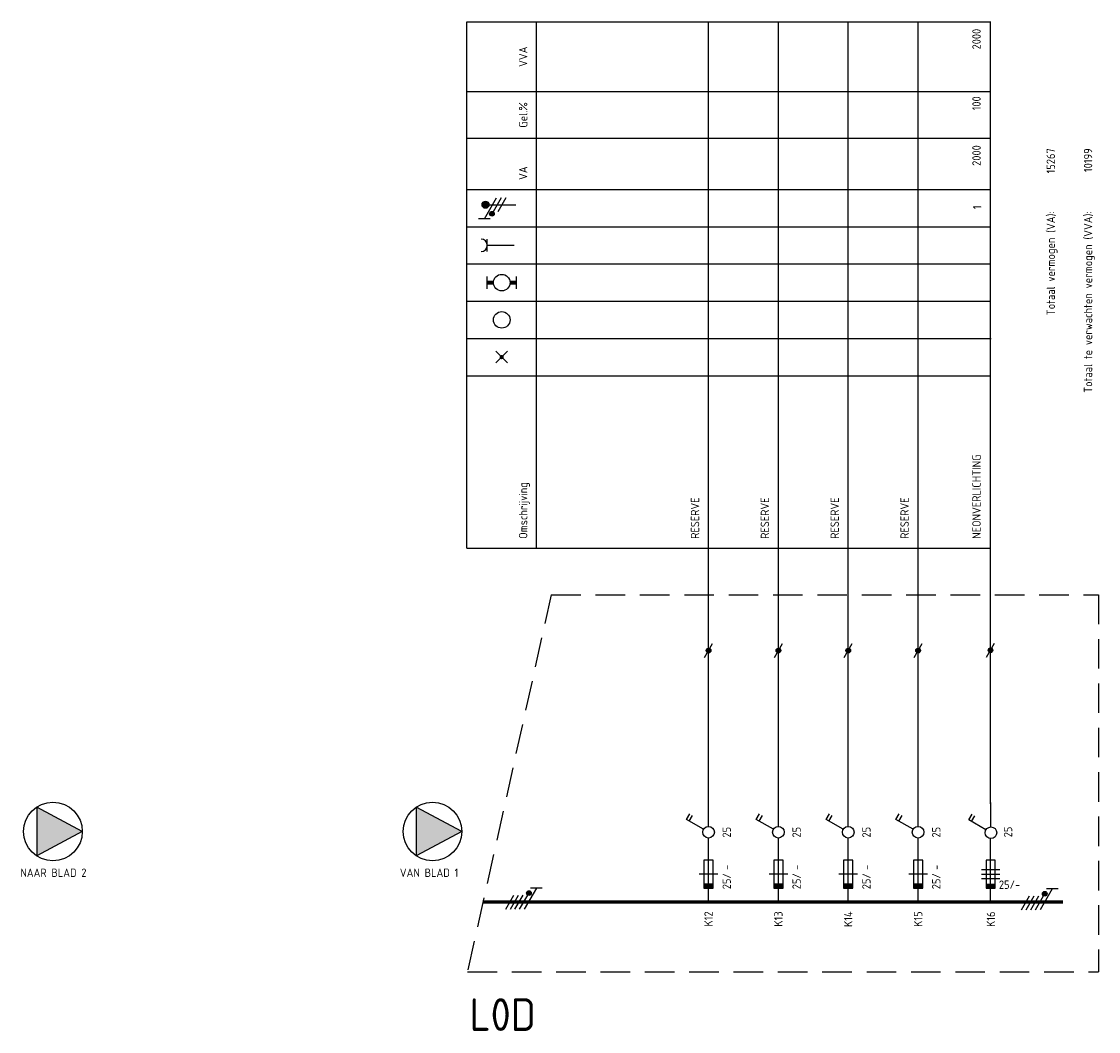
# Model space of a CAD drawing. Extents: x -390 to 1027, y 32 to 965.
# Tile 2 of 10: x -27 to 204, y 62 to 279. Entities that reach past the tile are written whole.
import ezdxf
from ezdxf.enums import TextEntityAlignment as Align

# ---------------------------------------------------------------- set-up
doc = ezdxf.new("R2010")
doc.units = 0
doc.linetypes.add('HIDDEN', pattern=[9.525, 6.35, -3.175])
doc.layers.get('0').update_dxf_attribs({"linetype": 'CONTINUOUS'})
for name, color, linetype in [('EL$1----', 3, 'CONTINUOUS'), ('EL$1----_L0A', 3, 'CONTINUOUS'), ('EL6112--', 3, 'CONTINUOUS'), ('EL6222--', 3, 'CONTINUOUS')]:
    doc.layers.add(name, color=color, linetype=linetype)
doc.styles.add('BURO-018', font='iso.shx', dxfattribs={"height": 1.8})

# ---------------------------------------------------------------- blocks, each defined once
blk = doc.blocks.new('111104')
at = {"color": 0, "linetype": 'Continuous'}
for p, q in [((-3, 6.98), (-3, 4.48)), ((-3, 5.73), (1.5, 3.13)), ((1.5, 2.13), (-1.5, 3.87)), ((1.5, 1.13), (-1.5, 2.87)), ((1.5, 0.13), (-1.5, 1.87)), ((1.5, -0.87), (-1.5, 0.87))]:
    blk.add_line(p, q, dxfattribs=at)
at = {"color": 0, "linetype": 'Continuous', "const_width": 0.5}
blk.add_lwpolyline([(-1.68, 4.12, 1), (-2.18, 4.12, 1)], format="xyb", close=True, dxfattribs=at)
at = {"color": 0, "linetype": 'Continuous'}
blk.add_circle((-1.93, 4.12), 0.5, dxfattribs=at)
at = {"color": 0, "linetype": 'Continuous', "style": 'BURO-018', "flags": 1}
blk.add_attdef('E_MATCODE', text='', height=1.8, dxfattribs=at).set_placement((0, 0), align=Align.MIDDLE)
blk = doc.blocks.new('0302A1_')
at = {"color": 0, "linetype": 'Continuous'}
blk.add_line((-0.87, -1.5), (0.87, 1.5), dxfattribs=at)
at = {"color": 0, "const_width": 0.5}
blk.add_lwpolyline([(-0.25, 0, 1), (0.25, 0, 1)], format="xyb", close=True, dxfattribs=at)
at = {"color": 0, "linetype": 'Continuous'}
blk.add_circle((0, 0), 0.5, dxfattribs=at)
blk = doc.blocks.new('m1')
at = {"color": 0, "linetype": 'Continuous'}
blk.add_line((0, 21), (0, 33), dxfattribs=at)
blk = doc.blocks.new('b1s')
at = {"color": 0, "linetype": 'Continuous'}
blk.add_line((0, 33), (0, 54), dxfattribs=at)
blk = doc.blocks.new('B2')
at = {"color": 0, "linetype": 'Continuous'}
for p, q in [((0, 16.25), (0, 21)), ((-4.75, 17.74), (-4.05, 18.95)), ((-4.14, 17.39), (-3.44, 18.6)), ((-1.08, 15.62), (-4.75, 17.74)), ((0, 0), (0, 13.75)), ((-1, 9), (-1, 3)), ((1, 9), (-1, 9)), ((1, 3), (1, 9)), ((2, 6), (-2, 6)), ((-1, 3), (1, 3))]:
    blk.add_line(p, q, dxfattribs=at)
blk.add_circle((0, 15), 1.25, dxfattribs=at)
blk.add_solid([(-1, 3), (-1, 4), (1, 3), (1, 4)], dxfattribs=at)
at = {"color": 1, "linetype": 'Continuous', "style": 'BURO-018'}
blk.add_attdef('E_IGS', text='', height=1.8, rotation=90, dxfattribs=at).set_placement((3, 15), align=Align.TOP_CENTER)
at = {"color": 1, "style": 'BURO-018'}
blk.add_attdef('E_VRIJ1', (-3, 3), '', height=1.8, rotation=90, dxfattribs=at)
at = {"color": 1, "linetype": 'Continuous', "style": 'BURO-018'}
blk.add_attdef('E_ISP', text='', height=1.8, rotation=90, dxfattribs=at).set_placement((3, 6.9), align=Align.TOP_LEFT)
blk.add_attdef('E_ISPH', text='', height=1.8, rotation=90, dxfattribs=at).set_placement((3, 6.2), align=Align.TOP_RIGHT)
blk = doc.blocks.new('m1s')
at = {"color": 0, "linetype": 'Continuous'}
blk.add_line((0, 54), (0, 66), dxfattribs=at)
blk = doc.blocks.new('KOLNR1')
at = {"color": 0, "linetype": 'Continuous'}
for p, q in [((1.41, -1.41), (-1.41, 1.41)), ((-1.41, -1.41), (1.41, 1.41))]:
    blk.add_line(p, q, dxfattribs=at)
at = {"color": 0, "linetype": 'Continuous', "const_width": 0.5}
blk.add_lwpolyline([(-0.25, 0, 1), (0.25, 0, 1)], format="xyb", close=True, dxfattribs=at)
blk = doc.blocks.new('KOLNR3')
at = {"color": 0, "linetype": 'Continuous'}
blk.add_circle((0, 0), 2, dxfattribs=at)
blk = doc.blocks.new('E00078')
at = {"color": 0, "linetype": 'Continuous'}
for p, q in [((-3, 6.48), (-3, 8.98)), ((-3, 7.73), (1.5, 5.13)), ((0, 7.5), (0, 1)), ((1.5, 4.13), (-1.5, 5.87)), ((1.5, 3.13), (-1.5, 4.87))]:
    blk.add_line(p, q, dxfattribs=at)
at = {"color": 0, "const_width": 0.75}
blk.add_lwpolyline([(-0.38, 7.5, 1), (0.38, 7.5, 1)], format="xyb", close=True, dxfattribs=at)
at = {"color": 0, "linetype": 'Continuous', "const_width": 0.5}
blk.add_lwpolyline([(-2.18, 6.12, 1), (-1.68, 6.12, 1)], format="xyb", close=True, dxfattribs=at)
at = {"color": 0, "linetype": 'Continuous'}
for centre, radius in [((0, 7.5), 0.75), ((-1.93, 6.12), 0.5)]:
    blk.add_circle(centre, radius, dxfattribs=at)
at = {"color": 0, "linetype": 'Continuous', "style": 'BURO-018'}
for tag, p in [('E_GKAST', (0, 14)), ('E_GROEP', (0, 11)), ('E_SGROEP', (4.5, 11))]:
    blk.add_attdef(tag, text='', height=1.8, dxfattribs=at).set_placement(p, align=Align.MIDDLE)
at = {"color": 0, "linetype": 'Continuous', "style": 'BURO-018', "flags": 1}
for tag, p in [('E_VERMCODE', (13, 11)), ('E_MATCODE', (0, 0))]:
    blk.add_attdef(tag, text='', height=1.8, dxfattribs=at).set_placement(p, align=Align.MIDDLE)
blk = doc.blocks.new('KOLNR5')
at = {"color": 0, "linetype": 'Continuous'}
for p, q in [((-3.5, -1.5), (-3.5, 1.5)), ((3.5, 1.5), (3.5, -1.5))]:
    blk.add_line(p, q, dxfattribs=at)
at = {"color": 0, "linetype": 'Continuous', "const_width": 1}
for points in [[(-2, 0), (-3.5, 0)], [(2, 0), (3.5, 0)]]:
    blk.add_lwpolyline(points, dxfattribs=at)
at = {"color": 0, "linetype": 'Continuous'}
blk.add_circle((0, 0), 2, dxfattribs=at)
blk = doc.blocks.new('KOLNR6')
at = {"color": 0, "linetype": 'Continuous'}
for p, q in [((-3.5, -1.5), (-3.5, 1.5)), ((3, 0), (-3.5, 0))]:
    blk.add_line(p, q, dxfattribs=at)
blk.add_arc((-5, 0), 1.5, 270, 90, dxfattribs=at)
blk = doc.blocks.new('072102A')
at = {"color": 0, "linetype": 'Continuous'}
for p, q in [((-1, 3), (-1, -3)), ((1, 3), (-1, 3)), ((1, -3), (1, 3)), ((-2, 1), (2, 1)), ((-2, 0), (2, 0)), ((2, -1), (-2, -1)), ((-1, -3), (1, -3))]:
    blk.add_line(p, q, dxfattribs=at)
blk.add_solid([(-1, -3), (-1, -2), (1, -3), (1, -2)], dxfattribs=at)
at = {"color": 0, "linetype": 'Continuous', "style": 'BURO-018'}
blk.add_attdef('E_ISP', text='', height=1.8, rotation=90, dxfattribs=at).set_placement((3, 0.9), align=Align.TOP_LEFT)
blk.add_attdef('E_ISPH', text='', height=1.8, rotation=90, dxfattribs=at).set_placement((3, 0.3), align=Align.TOP_RIGHT)
blk = doc.blocks.new('111404')
at = {"color": 0, "linetype": 'Continuous'}
for p, q in [((0.62, 1.08), (2.74, 4.75)), ((2.74, 4.75), (3.95, 4.05)), ((2.39, 4.14), (3.6, 3.44))]:
    blk.add_line(p, q, dxfattribs=at)
blk.add_circle((0, 0), 1.25, dxfattribs=at)
at = {"color": 0, "linetype": 'Continuous', "style": 'BURO-018', "flags": 1}
for tag, p in [('E_ID', (0, 0.08)), ('E_MATCODE', (0, -4.92))]:
    blk.add_attdef(tag, p, '', height=1.8, dxfattribs=at)
at = {"color": 0, "linetype": 'Continuous', "style": 'BURO-018'}
blk.add_attdef('E_IGS', text='', height=1.8, dxfattribs=at).set_placement((3, 0.08), align=Align.MIDDLE_LEFT)

msp = doc.modelspace()

# ---------------------------------------------------------------- linework, layer by layer
at = {"layer": 'EL$1----'}
for p, q in [((181.32, 110.95), (181.32, 105.73)), ((181.35, 89.84), (181.35, 103.19))]:
    msp.add_line(p, q, dxfattribs=at)
at = {"layer": 'EL$1----_L0A', "color": 1}
for p, q in [((68.86, 165.6), (68.86, 278.6)), ((68.86, 278.6), (181.21, 278.6)), ((83.86, 165.6), (83.86, 278.6)), ((68.86, 263.6), (181.3, 263.6)), ((68.86, 253.6), (181.3, 253.6)), ((68.86, 242.6), (165.77, 242.6)), ((68.86, 242.6), (165.77, 242.6)), ((68.86, 242.6), (165.77, 242.6)), ((68.86, 242.6), (165.77, 242.6)), ((68.86, 242.6), (165.77, 242.6)), ((68.86, 242.6), (165.77, 242.6)), ((68.86, 242.6), (165.77, 242.6)), ((68.86, 242.6), (181.21, 242.6)), ((68.86, 234.6), (165.77, 234.6)), ((68.86, 234.6), (165.77, 234.6)), ((68.86, 234.6), (165.77, 234.6)), ((68.86, 234.6), (165.77, 234.6)), ((68.86, 234.6), (165.77, 234.6)), ((68.86, 234.6), (165.77, 234.6)), ((68.86, 234.6), (165.77, 234.6)), ((68.86, 234.6), (181.38, 234.6)), ((68.86, 226.6), (181.21, 226.6)), ((68.86, 218.6), (165.77, 218.6)), ((68.86, 218.6), (181.23, 218.6)), ((68.86, 210.6), (165.77, 210.6)), ((68.86, 210.6), (181.43, 210.6)), ((68.86, 202.6), (181.28, 202.6)), ((68.86, 165.6), (181.4, 165.6))]:
    msp.add_line(p, q, dxfattribs=at)
at = {"layer": 'EL$1----_L0A'}
for p, q in [((120.77, 155.6), (120.77, 278.6)), ((135.77, 155.6), (135.77, 278.6)), ((150.77, 155.6), (150.77, 278.6)), ((165.77, 155.6), (165.77, 278.6)), ((181.32, 155.66), (181.32, 278.66))]:
    msp.add_line(p, q, dxfattribs=at)
at = {"layer": 'EL$1----_L0A', "color": 1, "linetype": 'HIDDEN'}
for p, q in [((87, 155.6), (69, 74.6)), ((87, 155.6), (204.5, 155.6)), ((204.5, 155.6), (204.5, 74.6)), ((69, 74.6), (204.5, 74.6))]:
    msp.add_line(p, q, dxfattribs=at)
at = {"layer": 'EL$1----_L0A', "const_width": 0.7}
msp.add_lwpolyline([(196.86, 89.6), (72.33, 89.6)], dxfattribs=at)
at = {"layer": 'EL6112--', "color": 2}
for p, q in [((-13.7, 104.76), (-23.5, 110)), ((-23.5, 110), (-23.5, 99.52)), ((57.98, 110), (57.98, 99.52)), ((67.78, 104.76), (57.98, 110)), ((-13.7, 104.76), (-23.5, 99.52)), ((67.78, 104.76), (57.98, 99.52))]:
    msp.add_line(p, q, dxfattribs=at)
for centre in [(-20, 104.76), (61.48, 104.76)]:
    msp.add_circle(centre, 6.3, dxfattribs=at)
for points in [[(-23.5, 110), (-13.7, 104.76), (-23.5, 99.52)], [(57.98, 110), (67.78, 104.76), (57.98, 99.52)]]:
    msp.add_solid(points, dxfattribs=at)

# ---------------------------------------------------------------- block references
at = {"layer": 'EL$1----'}
for p in [(120.77, 143.6), (135.77, 143.6), (150.77, 143.6), (165.77, 143.6), (181.32, 143.66)]:
    msp.add_blockref('0302A1_', p, dxfattribs=at)
ref = msp.add_blockref('111404', (181.41, 104.49), dxfattribs=dict(at, rotation=90))
ref.add_attrib('E_IGS', '25', dxfattribs={"layer": '0', "color": 7, "linetype": 'Continuous', "height": 1.8, "rotation": 90, "style": 'BURO-018'}).set_placement((185.08, 103.51), align=Align.MIDDLE_LEFT)
ref = msp.add_blockref('072102A', (181.35, 95.58), dxfattribs=at)
ref.add_attrib('E_ISPH', '25/-', dxfattribs={"layer": '0', "color": 2, "linetype": 'Continuous', "height": 1.8, "style": 'BURO-018'}).set_placement((187.67, 94.23), align=Align.TOP_RIGHT)
at = {"layer": 'EL$1----_L0A', "xscale": 0.8888888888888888, "yscale": 0.8888888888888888, "zscale": 0.8888888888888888}
for name, p in [('KOLNR6', (76.36, 230.6)), ('KOLNR5', (76.36, 222.6)), ('KOLNR3', (76.36, 214.6)), ('KOLNR1', (76.36, 206.6))]:
    msp.add_blockref(name, p, dxfattribs=at)
at = {"layer": 'EL$1----_L0A'}
for name, p in [('m1s', (120.77, 89.6)), ('m1s', (135.77, 89.6)), ('m1s', (150.77, 89.6)), ('m1s', (165.77, 89.6)), ('m1s', (181.32, 89.66)), ('b1s', (120.77, 89.6)), ('b1s', (135.77, 89.6)), ('b1s', (150.77, 89.6)), ('b1s', (165.77, 89.6)), ('b1s', (181.32, 89.66)), ('m1', (120.77, 89.6)), ('m1', (135.77, 89.6)), ('m1', (150.77, 89.6)), ('m1', (165.77, 89.6)), ('m1', (181.32, 89.66))]:
    msp.add_blockref(name, p, dxfattribs=at)
ref = msp.add_blockref('B2', (120.77, 89.6), dxfattribs=at)
ref.add_attrib('E_ISPH', '25/', dxfattribs={"layer": '0', "color": 2, "linetype": 'Continuous', "height": 1.8, "rotation": 90, "style": 'BURO-018'}).set_placement((123.77, 95.8), align=Align.TOP_RIGHT)
ref.add_attrib('E_ISP', '-', dxfattribs={"layer": '0', "color": 2, "linetype": 'Continuous', "height": 1.8, "rotation": 90, "style": 'BURO-018'}).set_placement((123.77, 96.5), align=Align.TOP_LEFT)
ref.add_attrib('E_IGS', '25', dxfattribs={"layer": '0', "color": 2, "linetype": 'Continuous', "height": 1.8, "rotation": 90, "style": 'BURO-018'}).set_placement((123.77, 104.6), align=Align.TOP_CENTER)
ref = msp.add_blockref('B2', (135.77, 89.6), dxfattribs=at)
ref.add_attrib('E_ISPH', '25/', dxfattribs={"layer": '0', "color": 2, "linetype": 'Continuous', "height": 1.8, "rotation": 90, "style": 'BURO-018'}).set_placement((138.77, 95.8), align=Align.TOP_RIGHT)
ref.add_attrib('E_ISP', '-', dxfattribs={"layer": '0', "color": 2, "linetype": 'Continuous', "height": 1.8, "rotation": 90, "style": 'BURO-018'}).set_placement((138.77, 96.5), align=Align.TOP_LEFT)
ref.add_attrib('E_IGS', '25', dxfattribs={"layer": '0', "color": 2, "linetype": 'Continuous', "height": 1.8, "rotation": 90, "style": 'BURO-018'}).set_placement((138.77, 104.6), align=Align.TOP_CENTER)
ref = msp.add_blockref('B2', (150.77, 89.6), dxfattribs=at)
ref.add_attrib('E_ISPH', '25/', dxfattribs={"layer": '0', "color": 2, "linetype": 'Continuous', "height": 1.8, "rotation": 90, "style": 'BURO-018'}).set_placement((153.77, 95.8), align=Align.TOP_RIGHT)
ref.add_attrib('E_ISP', '-', dxfattribs={"layer": '0', "color": 2, "linetype": 'Continuous', "height": 1.8, "rotation": 90, "style": 'BURO-018'}).set_placement((153.77, 96.5), align=Align.TOP_LEFT)
ref.add_attrib('E_IGS', '25', dxfattribs={"layer": '0', "color": 2, "linetype": 'Continuous', "height": 1.8, "rotation": 90, "style": 'BURO-018'}).set_placement((153.77, 104.6), align=Align.TOP_CENTER)
ref = msp.add_blockref('B2', (165.77, 89.6), dxfattribs=at)
ref.add_attrib('E_ISPH', '25/', dxfattribs={"layer": '0', "color": 2, "linetype": 'Continuous', "height": 1.8, "rotation": 90, "style": 'BURO-018'}).set_placement((168.77, 95.8), align=Align.TOP_RIGHT)
ref.add_attrib('E_ISP', '-', dxfattribs={"layer": '0', "color": 2, "linetype": 'Continuous', "height": 1.8, "rotation": 90, "style": 'BURO-018'}).set_placement((168.77, 96.5), align=Align.TOP_LEFT)
ref.add_attrib('E_IGS', '25', dxfattribs={"layer": '0', "color": 2, "linetype": 'Continuous', "height": 1.8, "rotation": 90, "style": 'BURO-018'}).set_placement((168.77, 104.6), align=Align.TOP_CENTER)
at = {"layer": 'EL6112--', "rotation": 270}
for p in [(78.08, 89.6), (188.85, 89.46)]:
    msp.add_blockref('111104', p, dxfattribs=at)
at = {"layer": 'EL6222--', "rotation": 90}
msp.add_blockref('E00078', (80.38, 239.31), dxfattribs=at)

# ---------------------------------------------------------------- texts
at = {"layer": 'EL$1----_L0A', "color": 2, "style": 'BURO-018'}
for s, p in [('2000', (179.21, 277.1)), ('100', (179.21, 262.6)), ('2000', (179.21, 252.1)), ('15267', (195.16, 251.44)), ('10199', (203.16, 251.44)), ('Totaal vermogen (VA):', (195.16, 237.94)), ('Totaal te verwachten vermogen (VVA):', (203.16, 237.94))]:
    msp.add_text(s, height=1.8, rotation=90, dxfattribs=at).set_placement(p, align=Align.RIGHT)
for s, p in [('VVA', (81.86, 271.1)), ('Gel.%', (81.86, 258.6)), ('VA', (81.86, 246.1)), ('1', (179.36, 238.77))]:
    msp.add_text(s, height=1.8, rotation=90, dxfattribs=at).set_placement(p, align=Align.CENTER)
for s, p in [('NEONVERLICHTING', (179.21, 167.6)), ('Omschrijving', (81.86, 167.6)), ('RESERVE', (118.77, 167.6)), ('RESERVE', (133.77, 167.6)), ('RESERVE', (148.77, 167.6)), ('RESERVE', (163.77, 167.6))]:
    msp.add_text(s, height=1.8, rotation=90, dxfattribs=at).set_placement(p)
for s, p in [('K12', (120.77, 87.6)), ('K13', (135.77, 87.6)), ('K14', (150.77, 87.6)), ('K15', (165.77, 87.6)), ('K16', (181.41, 87.57))]:
    msp.add_text(s, height=1.8, rotation=90, dxfattribs=at).set_placement(p, align=Align.MIDDLE_RIGHT)
at = {"layer": 'EL$1----_L0A', "color": 4, "style": 'BURO-018'}
msp.add_text('L0D', height=7, dxfattribs=at).set_placement((83.71, 65.44), align=Align.MIDDLE_RIGHT)
at = {"layer": 'EL6112--', "color": 2, "style": 'BURO-018'}
for s, p in [('NAAR BLAD 2', (-27, 95)), ('VAN BLAD 1', (54.48, 95))]:
    msp.add_text(s, height=1.8, dxfattribs=at).set_placement(p)

doc.saveas('drawing.dxf')
